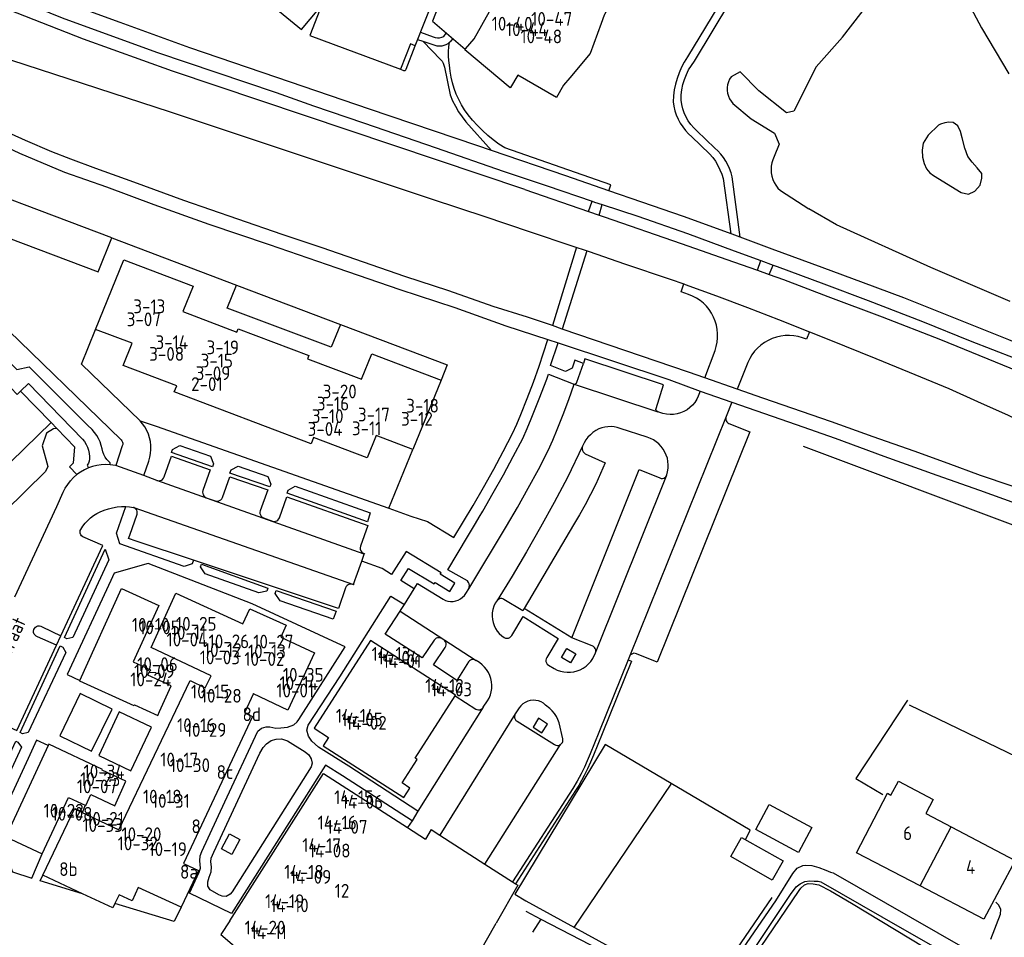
# Model space of a CAD drawing. Header units: metres. Extents: x 233874 to 239264, y 443832 to 448222.
# Tile 79 of 195: x 236077 to 236256, y 445116 to 445283. Entities that reach past the tile are written whole.
import ezdxf

# ---------------------------------------------------------------- set-up
doc = ezdxf.new("R2010")
doc.units = ezdxf.units.M
doc.header["$MEASUREMENT"] = 0
for name, color, linetype in [('BIJGEBOUW', 4, 'Continuous'), ('DAKRAND', 4, 'Continuous'), ('DAKRAND-BYG', 4, 'Continuous'), ('HEG', 253, 'Continuous'), ('HEK', 253, 'Continuous'), ('HOOFDGEBOUW', 4, 'Continuous'), ('HUISNUMMER', 253, 'Continuous'), ('KANTVERH', 253, 'Continuous'), ('KANTWATER', 153, 'Continuous'), ('KNTONVERHARD', 253, 'Continuous'), ('KUNSTWERK', 253, 'Continuous'), ('OVLIJNOBJ', 253, 'Continuous'), ('RASTER', 253, 'Continuous'), ('STRAATNAAM', 253, 'Continuous'), ('TUSSENMUUR', 253, 'Continuous')]:
    doc.layers.add(name, color=color, linetype=linetype)
doc.styles.get("Standard").update_dxf_attribs({"font": 'iso.shx'})

msp = doc.modelspace()

# ---------------------------------------------------------------- linework, layer by layer
at = {"layer": 'BIJGEBOUW'}
for points in [[(236093.64, 445243.32), (236059.58, 445256.17), (236051.9, 445248.93), (236056.55, 445244.21), (236061.09, 445248.48), (236091.13, 445237.16), (236093.64, 445243.32)], [(236135.15, 445227.61), (236133.46, 445223.47), (236114.58, 445230.6), (236116.27, 445234.74), (236135.15, 445227.61)]]:
    msp.add_lwpolyline(points, dxfattribs=at)
at = {"layer": 'DAKRAND'}
for points in [[(236104.42, 445162.04), (236100.17, 445163.96), (236100.52, 445164.74)], [(236235.08, 445142.19), (236236.43, 445144.73), (236242.74, 445141.4), (236241.39, 445138.85)]]:
    msp.add_lwpolyline(points, dxfattribs=at)
at = {"layer": 'DAKRAND-BYG'}
for points in [[(236089.93, 445150.15), (236093.65, 445157.8), (236087.9, 445160.59), (236084.19, 445152.93), (236089.93, 445150.15)], [(236097.08, 445146.6), (236100.83, 445154.48), (236094.98, 445157.27), (236091.23, 445149.39), (236097.08, 445146.6)], [(236218.29, 445131.78), (236210.52, 445135.95), (236212.95, 445140.48), (236220.72, 445136.32), (236218.29, 445131.78)], [(236213.53, 445126.75), (236205.99, 445131), (236207.97, 445134.5), (236215.51, 445130.25), (236213.53, 445126.75)]]:
    msp.add_lwpolyline(points, dxfattribs=at)
at = {"layer": 'HEG'}
msp.add_line((236275.28, 445140.63), (236238.42, 445158.53), dxfattribs=at)
for points in [[(236238.08, 445159.42), (236228.72, 445145.16), (236233.63, 445142.27)], [(236204.47, 445104.36), (236218.39, 445124.84), (236218.74, 445125.28), (236219.4, 445125.87), (236220.05, 445126.1), (236220.95, 445126.08), (236221.99, 445125.86), (236224.1, 445124.77), (236227.93, 445122.55), (236243.84, 445112.91)], [(236168.77, 445122.97), (236199.05, 445106.41), (236199.69, 445106.2), (236200.53, 445106.09), (236201.33, 445106.22), (236202.24, 445107.14), (236213.53, 445123.56)]]:
    msp.add_lwpolyline(points, dxfattribs=at)
at = {"layer": 'HEK'}
msp.add_line((236177.57, 445118.11), (236195.19, 445144.18), dxfattribs=at)
msp.add_lwpolyline([(236208.74, 445134.15), (236209.52, 445135.82), (236183.21, 445151.35), (236166.76, 445124.21), (236168.77, 445122.97)], dxfattribs=at)
at = {"layer": 'HOOFDGEBOUW'}
for p, q in [((236077.05, 445215.5), (236082.58, 445209.8)), ((236082.58, 445209.8), (236063.57, 445191.37)), ((236115.02, 445119.33), (236132.04, 445146.09)), ((236132.04, 445146.09), (236147.33, 445136.27)), ((236234.45, 445142.53), (236235.08, 445142.19)), ((236241.39, 445138.85), (236242.68, 445138.17)), ((236242.68, 445138.17), (236246, 445136.42)), ((236147.33, 445136.27), (236150.59, 445134.17)), ((236151.59, 445135.91), (236150.59, 445134.17)), ((236151.59, 445135.91), (236153.15, 445134.91)), ((236153.15, 445134.91), (236161.32, 445129.66)), ((236161.32, 445129.66), (236166.38, 445126.41)), ((236088.32, 445124.28), (236081.11, 445127.65)), ((236166.38, 445126.41), (236166.93, 445126.06)), ((236167.32, 445125.81), (236163.41, 445118.95)), ((236166.93, 445126.06), (236167.32, 445125.81)), ((236115.02, 445119.33), (236113.44, 445116.84)), ((236113.44, 445116.84), (236129.54, 445103.16))]:
    msp.add_line(p, q, dxfattribs=at)
for points in [[(236167.57, 445293.73), (236168.38, 445295.95), (236168.46, 445296.17), (236178.59, 445292.51), (236178.56, 445292.41), (236177.28, 445290.18), (236184.33, 445286.12), (236183.05, 445283.89), (236183.01, 445283.78), (236182.45, 445282.24), (236180.48, 445276.82), (236176.79, 445272.41), (236175.65, 445271.05), (236174.37, 445268.82), (236167.31, 445272.87), (236166.03, 445270.65), (236165.96, 445270.57), (236157.7, 445277.49), (236157.85, 445277.67), (236158.63, 445278.59), (236159.38, 445279.48), (236162.21, 445284.41), (236164.73, 445288.8), (236167.57, 445293.73)], [(236153.39, 445217.52), (236148.26, 445204.92), (236141.61, 445207.43), (236139.97, 445203.39), (236130.23, 445207.08), (236129.79, 445205.97), (236104.96, 445215.37), (236105.41, 445216.47), (236095.66, 445220.16), (236097.31, 445224.21), (236090.67, 445226.73), (236095.8, 445239.33), (236108.37, 445234.57), (236106.49, 445229.96), (236116.31, 445226.24), (236116.55, 445226.85), (236129.36, 445222), (236129.12, 445221.39), (236138.93, 445217.68), (236140.8, 445222.28), (236153.39, 445217.52)], [(236059.12, 445200.74), (236070.07, 445211.36), (236064.37, 445217.24), (236069.45, 445222.17), (236076.46, 445214.93), (236077.05, 445215.5)], [(236081.11, 445127.65), (236086.84, 445139.68), (236094.9, 445135.84), (236107.82, 445162.96), (236110.59, 445161.64), (236111.63, 445163.81), (236100.77, 445168.99), (236105.26, 445178.82), (236117.39, 445173.29), (236118.7, 445176.01), (236125.3, 445173.02), (236124.28, 445170.85), (236130.39, 445167.99), (236125.57, 445157.58)], [(236087.82, 445162.96), (236095.39, 445179.67), (236102.13, 445176.62), (236097.48, 445166.34), (236100.61, 445164.93), (236100.52, 445164.74)], [(236155.94, 445160.19), (236156, 445160.29), (236140.6, 445170.27), (236130.34, 445154.32), (236132.96, 445152.64), (236132.01, 445151.12), (236146.61, 445141.71), (236147.73, 445143.46), (236146.33, 445144.39), (236149.05, 445148.65), (236148.71, 445148.87), (236155.94, 445160.19)], [(236097.72, 445158.55), (236097.65, 445158.4), (236087.78, 445162.87), (236087.82, 445162.96)], [(236097.72, 445158.55), (236101.96, 445156.62), (236102.29, 445157.33), (236104.42, 445162.04)], [(236125.57, 445157.58), (236119.37, 445160.58), (236119.34, 445160.6), (236117.7, 445157.08), (236119.13, 445156.42)], [(236119.13, 445156.42), (236106.62, 445129.74), (236109.34, 445128.49), (236106.2, 445121.84)], [(236091.88, 445146.71), (236091.94, 445146.85), (236082.17, 445151.4), (236082.07, 445151.2)], [(236082.07, 445151.2), (236074.35, 445134.6), (236081, 445131.51)], [(236089.81, 445142.27), (236094.17, 445140.25), (236096.18, 445144.7), (236091.88, 445146.71)], [(236240.36, 445125.72), (236228.83, 445131.72), (236234.45, 445142.53)], [(236081, 445131.51), (236085.75, 445141.74), (236088.89, 445140.28), (236089.81, 445142.27)], [(236246, 445136.42), (236257.61, 445130.28), (236251.97, 445119.68), (236240.36, 445125.72)], [(236106.2, 445121.84), (236098.4, 445125.37), (236097.31, 445123), (236094.96, 445124.09), (236094.18, 445122.49)], [(236094.18, 445122.49), (236093.8, 445121.71), (236088.32, 445124.28)], [(236155.8, 445105.6), (236156.11, 445106.16), (236163.41, 445118.95)]]:
    msp.add_lwpolyline(points, dxfattribs=at)
at = {"layer": 'KANTVERH'}
for p, q in [((236204.74, 445287.1), (236198.13, 445276.18)), ((236149.69, 445280.66), (236151.96, 445279.81)), ((236153.87, 445279.92), (236154.35, 445280.5)), ((236150.12, 445278.97), (236149.16, 445279.29)), ((236152.31, 445278.25), (236150.12, 445278.97)), ((236155.05, 445278.93), (236154.95, 445278.84)), ((236155.53, 445279.52), (236155.05, 445278.93)), ((236203.08, 445259.63), (236199.85, 445262.76)), ((236198.95, 445261.69), (236202.16, 445258.61)), ((236204.6, 445254.09), (236205.98, 445244.08)), ((236207.71, 445243.44), (236206.22, 445254.42)), ((236168.62, 445252.1), (236180.19, 445248.14)), ((236180.19, 445248.14), (236180.81, 445249.99)), ((236180.19, 445248.14), (236182.11, 445247.48)), ((236182.11, 445247.48), (236182.66, 445249.39)), ((236056.55, 445244.21), (236095.31, 445206.67)), ((236093.64, 445243.32), (236116.27, 445234.74)), ((236177.98, 445241.63), (236173.61, 445227.4)), ((236179.84, 445241.01), (236175.4, 445226.79)), ((236210.86, 445237.46), (236211.45, 445239.23)), ((236211.45, 445239.23), (236213.69, 445238.41)), ((236210.86, 445237.46), (236212.97, 445236.71)), ((236212.97, 445236.71), (236213.69, 445238.41)), ((236194.98, 445235.82), (236197.45, 445234.97)), ((236197.45, 445234.97), (236197.71, 445234.88)), ((236175.4, 445226.79), (236173.61, 445227.4)), ((236171.21, 445220.07), (236172.8, 445224.9)), ((236172.8, 445224.9), (236174.63, 445224.29)), ((236220.29, 445226.29), (236219.73, 445224.92)), ((236220.29, 445226.29), (236223.8, 445224.86)), ((236201.31, 445217.94), (236203.14, 445222.88)), ((236178.07, 445217.14), (236179.23, 445220.56)), ((236209.09, 445220.71), (236207.14, 445215.89)), ((236207.14, 445215.89), (236201.31, 445217.94)), ((236177.41, 445216.82), (236177.49, 445216.79)), ((236177.41, 445216.82), (236177.49, 445216.79)), ((236177.49, 445216.79), (236177.58, 445216.77)), ((236177.49, 445216.79), (236177.58, 445216.77)), ((236177.58, 445216.77), (236192.74, 445211.75)), ((236211.84, 445214.25), (236207.14, 445215.89)), ((236200.42, 445215.53), (236200.09, 445214.63)), ((236200.42, 445215.53), (236206.18, 445213.52)), ((236206.18, 445213.52), (236205.13, 445210.89)), ((236205.13, 445210.89), (236187.59, 445167.33)), ((236193.68, 445211.46), (236192.74, 445211.75)), ((236082.58, 445209.8), (236083.63, 445208.71)), ((236190.84, 445207.14), (236185.92, 445208.74)), ((236095.52, 445205.57), (236094.32, 445202.01)), ((236143.91, 445194.24), (236148.26, 445204.92)), ((236179.1, 445205.53), (236176.33, 445199.84)), ((236179.57, 445204.16), (236183.21, 445202.51)), ((236089.17, 445202.06), (236089.37, 445201.56)), ((236093.3, 445202.16), (236093.33, 445202.47)), ((236094.32, 445202.01), (236094.27, 445202.02)), ((236099.41, 445200.17), (236094.32, 445202.01)), ((236099.41, 445200.17), (236100.31, 445202.81)), ((236101.82, 445199.3), (236099.41, 445200.17)), ((236181.43, 445168.02), (236194.31, 445200.14)), ((236194.31, 445200.14), (236194.37, 445200.3)), ((236194.31, 445200.14), (236194.37, 445200.3)), ((236139.46, 445185.92), (236101.82, 445199.3)), ((236110.76, 445196.17), (236112.39, 445195.59)), ((236097.54, 445194.41), (236097.59, 445194.39)), ((236097.59, 445194.39), (236097.54, 445194.41)), ((236097.59, 445194.39), (236137.5, 445180.43)), ((236121.15, 445192.52), (236122.81, 445191.93)), ((236158.19, 445189.07), (236159.65, 445191.5)), ((236158.42, 445179.64), (236165.29, 445190.97)), ((236177.43, 445191.23), (236168.48, 445176.05)), ((236139, 445184.63), (236139.46, 445185.92)), ((236139.49, 445186.01), (236139.46, 445185.92)), ((236119.08, 445176.88), (236100.22, 445184.24)), ((236137.5, 445180.43), (236137.47, 445180.35)), ((236146.76, 445176.8), (236148.52, 445179.62)), ((236157.91, 445178.79), (236158.42, 445179.64)), ((236135.31, 445169.41), (236119.08, 445176.88)), ((236145.97, 445175.54), (236159.74, 445166.64)), ((236177.11, 445170.71), (236168.48, 445176.05)), ((236080.99, 445172.72), (236084.36, 445171.11)), ((236083.55, 445169.38), (236084.36, 445171.11)), ((236083.55, 445169.38), (236080.14, 445170.93)), ((236153.87, 445170.36), (236153.51, 445170.58)), ((236180.86, 445169.27), (236177.11, 445170.71)), ((236181.22, 445167.5), (236181.41, 445167.97)), ((236181.41, 445167.97), (236181.43, 445168.02)), ((236181.41, 445167.97), (236181.43, 445168.02)), ((236160.39, 445166.22), (236159.74, 445166.64)), ((236172.89, 445165.77), (236173.93, 445165.15)), ((236187.59, 445167.33), (236187.35, 445166.72)), ((236155.94, 445160.19), (236159.68, 445157.79)), ((236161.07, 445158.11), (236161.83, 445159.27)), ((236173.12, 445157.91), (236172.38, 445158.53)), ((236161.07, 445158.11), (236149.2, 445139.24)), ((236166.86, 445156.95), (236153.15, 445134.91)), ((236167.56, 445158.01), (236166.86, 445156.95)), ((236167.2, 445155.58), (236174.02, 445151.34)), ((236175.5, 445152.39), (236174.83, 445155.32)), ((236161.32, 445129.66), (236175.11, 445151.37)), ((236177.29, 445143.39), (236166.38, 445126.41)), ((236177.83, 445143.04), (236166.93, 445126.06)), ((236149.2, 445139.24), (236148.12, 445137.52)), ((236148.12, 445137.52), (236147.33, 445136.27))]:
    msp.add_line(p, q, dxfattribs=at)
for points in [[(236168.62, 445252.1), (236104.61, 445273.59), (236088.46, 445279.4), (236073.36, 445285.37), (236065.47, 445288.66), (236065.31, 445288.76), (236065.23, 445288.84), (236065.16, 445288.96), (236065.13, 445289.07), (236065.14, 445289.23), (236065.17, 445289.34), (236065.94, 445291.16), (236073.06, 445288.03), (236084.58, 445283.28), (236101.74, 445277.07), (236123.47, 445269.71)], [(236116.4, 445290.79), (236128.05, 445281.14), (236131.19, 445284.93), (236131.38, 445284.74), (236129.57, 445280.09), (236146.03, 445273.98), (236146.59, 445273.73)], [(236199.39, 445275.43), (236206.02, 445286.35), (236207.24, 445289.14), (236214.56, 445284.57)], [(236148.72, 445278.22), (236152.46, 445287.68), (236153.57, 445287.22), (236151.82, 445282.66), (236157.8, 445277.61)], [(236162.57, 445259.18), (236159.89, 445260.1), (236140.39, 445266.68), (236123.56, 445272.46), (236107.76, 445277.82), (236095.13, 445282.42), (236088.94, 445284.7)], [(236072.13, 445263.63), (236064.61, 445267.37), (236057.9, 445271.01), (236061.3, 445279.62), (236061.38, 445279.75), (236061.45, 445279.84), (236061.57, 445279.91), (236061.7, 445279.95), (236061.83, 445279.95), (236061.96, 445279.93), (236104.2, 445266.19), (236151.08, 445250.59)], [(236147.06, 445273.96), (236148.72, 445278.22), (236147.86, 445278.55), (236146.03, 445273.98)], [(236151.96, 445279.81), (236152.33, 445279.69), (236152.73, 445279.64), (236153.12, 445279.67), (236153.51, 445279.76), (236153.87, 445279.92)], [(236154.95, 445278.84), (236154.63, 445278.59), (236154.28, 445278.39), (236153.9, 445278.25), (236153.51, 445278.16), (236153.11, 445278.13), (236152.7, 445278.16), (236152.31, 445278.25)], [(236198.13, 445276.18), (236197.55, 445275.26), (236197.04, 445274.31), (236196.6, 445273.32), (236196.24, 445272.3), (236195.95, 445271.26), (236195.74, 445270.2), (236195.6, 445269.12), (236195.54, 445268.04)], [(236196.97, 445268.34), (236197.01, 445269.3), (236197.13, 445270.24), (236197.32, 445271.17), (236197.59, 445272.09), (236197.94, 445272.98), (236198.35, 445273.84), (236198.84, 445274.66), (236199.39, 445275.43)], [(236146.59, 445273.73), (236146.74, 445273.71), (236146.88, 445273.74), (236146.99, 445273.83), (236147.06, 445273.96)], [(236123.47, 445269.71), (236130.26, 445267.29), (236139.29, 445264.22), (236152.52, 445259.71), (236164.66, 445255.47), (236172.66, 445252.81), (236180.81, 445249.99)], [(236195.54, 445268.04), (236195.67, 445267.23), (236195.86, 445266.43), (236196.11, 445265.65), (236196.44, 445264.9), (236196.83, 445264.17), (236197.27, 445263.49), (236197.78, 445262.84), (236198.34, 445262.24), (236198.95, 445261.69)], [(236199.85, 445262.76), (236199.27, 445263.32), (236198.74, 445263.92), (236198.27, 445264.58), (236197.87, 445265.27), (236197.54, 445266.01), (236197.27, 445266.77), (236197.09, 445267.55), (236196.97, 445268.34)], [(236062.79, 445265.51), (236066.24, 445263.75), (236071.16, 445261.35), (236076.87, 445258.7), (236085.05, 445255.29), (236092.65, 445252.59), (236101.23, 445249.37), (236111.25, 445245.83), (236122.16, 445242.11), (236134.45, 445237.87), (236145.9, 445233.95), (236155.88, 445230.7), (236165.16, 445227.37), (236172.8, 445224.9)], [(236162.88, 445230.86), (236154.8, 445233.7), (236146.8, 445236.31), (236139.3, 445238.91), (236131.79, 445241.51), (236124.54, 445243.95), (236116.49, 445246.71), (236106.67, 445250.1), (236097.64, 445253.43), (236090.73, 445255.96), (236086.2, 445257.6), (236082.74, 445258.97), (236077.97, 445261.01), (236072.13, 445263.63)], [(236183.84, 445251.88), (236176.03, 445254.58), (236162.57, 445259.18)], [(236202.16, 445258.61), (236202.71, 445257.95), (236203.22, 445257.24), (236203.66, 445256.5), (236204.04, 445255.72), (236204.35, 445254.92), (236204.6, 445254.09)], [(236206.22, 445254.42), (236206.04, 445255.17), (236205.79, 445255.91), (236205.48, 445256.61), (236205.1, 445257.29), (236204.67, 445257.94), (236204.19, 445258.55), (236203.66, 445259.11), (236203.08, 445259.63)], [(236290.85, 445210.73), (236285.91, 445212.79), (236278.18, 445215.99), (236270.39, 445219.29), (236263.44, 445221.98), (236256.49, 445224.81), (236250.72, 445227.12), (236244.71, 445229.54), (236237.41, 445232.43), (236230.11, 445235.17), (236222.61, 445237.97), (236213.53, 445241.29), (236206.23, 445243.99), (236197.4, 445247.21), (236189.85, 445249.81), (236183.84, 445251.88)], [(236151.08, 445250.59), (236157.11, 445248.62), (236160.96, 445247.34), (236169.74, 445244.37), (236176.95, 445241.98), (236180.26, 445240.86), (236186.73, 445238.64), (236194.98, 445235.82)], [(236180.81, 445249.99), (236181.25, 445249.84), (236182.66, 445249.39)], [(236182.66, 445249.39), (236189.15, 445247.29), (236198.13, 445244.11), (236206.61, 445241), (236211.45, 445239.23)], [(236182.11, 445247.48), (236183.03, 445247.17), (236197, 445242.3), (236206.52, 445239.01), (236210.86, 445237.46)], [(236050.62, 445242.65), (236052.86, 445242.65), (236066.93, 445228.68), (236076.38, 445219.43), (236078.61, 445219.93)], [(236213.69, 445238.41), (236214.41, 445238.14), (236222.89, 445234.98), (236230.93, 445231.97), (236240.8, 445228.13), (236249.47, 445224.66), (236257.56, 445221.51), (236270.52, 445216.26), (236289.49, 445208.32)], [(236212.97, 445236.71), (236215.55, 445235.78), (236223.64, 445232.67), (236233.46, 445228.98), (236244.06, 445224.88), (236254.02, 445220.84), (236265.35, 445216.17), (236274.76, 445212.24), (236283.88, 445208.46), (236288.27, 445206.63)], [(236198.35, 445233.05), (236196.98, 445233.55), (236197.45, 445234.97)], [(236197.71, 445234.88), (236203.39, 445232.81), (236209.04, 445230.69), (236214.68, 445228.52), (236220.29, 445226.29)], [(236203.14, 445222.88), (236203.37, 445223.62), (236203.53, 445224.39), (236203.61, 445225.17), (236203.61, 445225.95), (236203.54, 445226.73), (236203.39, 445227.49), (236203.17, 445228.24), (236202.87, 445228.97), (236202.5, 445229.66), (236202.07, 445230.31), (236201.57, 445230.91), (236201.02, 445231.46), (236200.41, 445231.96), (236199.76, 445232.39), (236199.07, 445232.76), (236198.35, 445233.05)], [(236173.61, 445227.4), (236169.1, 445228.93), (236162.88, 445230.86)], [(236098.74, 445210.15), (236088.1, 445220.43), (236090.67, 445226.73)], [(236135.15, 445227.61), (236154.52, 445220.3), (236153.39, 445217.52)], [(236201.31, 445217.94), (236198.35, 445218.98), (236175.4, 445226.79)], [(236219.73, 445224.92), (236218.99, 445225.21), (236218.22, 445225.42), (236217.44, 445225.55), (236216.64, 445225.61), (236215.85, 445225.59), (236215.06, 445225.48), (236214.28, 445225.3), (236213.53, 445225.05), (236212.8, 445224.72), (236212.11, 445224.32), (236211.47, 445223.85), (236210.87, 445223.32), (236210.33, 445222.74), (236209.85, 445222.1), (236209.43, 445221.42), (236209.09, 445220.71)], [(236223.8, 445224.86), (236232.35, 445221.45), (236238.36, 445218.98), (236245.61, 445215.99), (236250.78, 445213.65), (236256.34, 445211.14), (236261.02, 445208.8), (236266.78, 445206.14), (236271.75, 445203.75), (236276.42, 445201.56), (236281.45, 445199.27), (236290.21, 445195.15), (236297.45, 445191.91), (236303.36, 445189.4), (236311.89, 445185.88), (236320.41, 445182.37), (236335.32, 445176.59)], [(236179.23, 445220.56), (236177.68, 445221.11), (236177.22, 445219.66), (236175.98, 445219.07), (236173.26, 445220.17), (236174.63, 445224.29)], [(236174.63, 445224.29), (236194.72, 445217.62), (236200.42, 445215.53)], [(236192.43, 445212.37), (236193.8, 445216.64), (236179.51, 445221.39), (236179.23, 445220.56)], [(236090.04, 445208.52), (236089.21, 445209.35), (236078.61, 445219.93)], [(236167.87, 445211.27), (236169.04, 445214.18), (236170.15, 445217.12), (236171.21, 445220.07)], [(236169.76, 445210.5), (236171.2, 445214.1), (236172.59, 445217.71)], [(236172.59, 445217.71), (236172.88, 445218.59), (236177.41, 445216.82)], [(236077.05, 445215.5), (236078.5, 445216.91), (236088.3, 445206.8)], [(236174.5, 445208.55), (236175.58, 445211.27), (236176.61, 445214.01), (236177.58, 445216.77)], [(236177.58, 445216.77), (236177.74, 445216.8), (236177.89, 445216.87), (236178, 445216.99), (236178.07, 445217.14)], [(236200.09, 445214.63), (236199.82, 445214.04), (236199.47, 445213.48), (236199.06, 445212.98), (236198.58, 445212.53), (236198.06, 445212.14), (236197.49, 445211.81), (236196.89, 445211.56), (236196.27, 445211.38), (236195.62, 445211.28), (236194.97, 445211.26), (236194.32, 445211.32), (236193.68, 445211.46)], [(236332.23, 445168.86), (236317.11, 445174.58), (236310.02, 445177.47), (236302.82, 445180.41), (236297.15, 445182.67), (236291.33, 445184.98), (236285.27, 445187.4), (236278.37, 445190.08), (236272.65, 445192.29), (236267.42, 445194.34), (236262.04, 445196.4), (236256.91, 445198.3), (236251.33, 445200.21), (236245.46, 445202.37), (236239.3, 445204.59), (236231.85, 445207.24), (236224.3, 445209.94), (236211.84, 445214.25)], [(236192.74, 445211.75), (236192.58, 445211.85), (236192.47, 445212), (236192.42, 445212.18), (236192.43, 445212.37)], [(236206.18, 445213.52), (236217.87, 445209.43), (236224.93, 445206.99), (236233.81, 445203.72), (236243.38, 445200.28), (236251.18, 445197.53), (236257.69, 445195.2), (236266.91, 445191.67), (236276.78, 445187.83), (236284.12, 445184.99), (236293.34, 445181.31), (236302.07, 445177.79), (236313.41, 445173.22), (236326.13, 445168.13)], [(236166.39, 445207.82), (236167.14, 445209.54), (236167.87, 445211.27)], [(236168.23, 445206.94), (236169.01, 445208.72), (236169.76, 445210.5)], [(236205.13, 445210.89), (236205.07, 445210.64), (236205.07, 445210.39), (236205.14, 445210.15), (236205.27, 445209.93), (236205.45, 445209.76), (236205.67, 445209.63)], [(236087.28, 445200.35), (236085.95, 445201.78), (236086.65, 445202.48), (236086.88, 445205.36), (236083.63, 445208.71)], [(236091.86, 445205.02), (236091.71, 445205.67), (236091.49, 445206.3), (236091.22, 445206.91), (236090.88, 445207.48), (236090.49, 445208.02), (236090.04, 445208.52)], [(236100.31, 445202.81), (236100.51, 445203.5), (236100.64, 445204.2), (236100.71, 445204.92), (236100.7, 445205.64), (236100.62, 445206.35), (236100.47, 445207.05), (236100.25, 445207.73), (236099.96, 445208.39), (236099.61, 445209.02), (236099.2, 445209.6), (236098.74, 445210.15)], [(236098.74, 445210.15), (236101.65, 445209.13), (236143.91, 445194.24)], [(236172.85, 445204.73), (236173.69, 445206.64), (236174.5, 445208.55)], [(236182.07, 445208.64), (236181.51, 445208.35), (236180.98, 445208), (236180.5, 445207.6), (236180.07, 445207.15), (236179.69, 445206.65), (236179.36, 445206.11), (236179.1, 445205.53)], [(236185.92, 445208.74), (236185.38, 445208.91), (236184.83, 445209.02), (236184.26, 445209.07), (236183.7, 445209.05), (236183.14, 445208.98), (236182.59, 445208.84), (236182.07, 445208.64)], [(236205.67, 445209.63), (236209.47, 445208.11), (236192.61, 445166.33), (236188.89, 445167.84)], [(236088.3, 445206.8), (236088.65, 445206.34), (236088.95, 445205.85), (236089.2, 445205.32), (236089.39, 445204.77), (236089.51, 445204.21), (236089.58, 445203.63)], [(236162.96, 445201.32), (236164.7, 445204.56), (236166.39, 445207.82)], [(236164.74, 445200.34), (236166.51, 445203.63), (236168.23, 445206.94)], [(236194.37, 445200.3), (236194.53, 445200.89), (236194.62, 445201.5), (236194.64, 445202.11), (236194.59, 445202.72), (236194.48, 445203.32), (236194.29, 445203.9), (236194.04, 445204.46), (236193.73, 445204.99), (236193.36, 445205.48), (236192.94, 445205.92), (236192.47, 445206.32), (236191.96, 445206.65), (236191.42, 445206.93), (236190.84, 445207.14)], [(236092.43, 445203.51), (236092.18, 445203.99), (236091.99, 445204.49), (236091.86, 445205.02)], [(236095.31, 445206.67), (236095.46, 445206.49), (236095.55, 445206.27), (236095.6, 445206.04), (236095.59, 445205.8), (236095.52, 445205.57)], [(236104.48, 445204.38), (236104.66, 445204.91), (236105.96, 445205.66), (236111.55, 445203.7), (236112.1, 445202.32), (236111.9, 445201.76), (236104.48, 445204.38)], [(236179.1, 445205.53), (236179.03, 445205.28), (236179.01, 445205.02), (236179.07, 445204.76), (236179.18, 445204.52), (236179.35, 445204.32), (236179.57, 445204.16)], [(236089.58, 445203.63), (236089.58, 445203.22), (236089.5, 445202.81), (236089.36, 445202.42), (236089.17, 445202.06)], [(236093.33, 445202.47), (236092.99, 445202.78), (236092.69, 445203.13), (236092.43, 445203.51)], [(236103.13, 445199.93), (236104.43, 445203.71), (236111.5, 445201.22), (236110.16, 445197.46)], [(236169.23, 445197.88), (236171.07, 445201.29), (236172.85, 445204.73)], [(236089.37, 445201.56), (236088.64, 445201.23), (236087.94, 445200.82), (236087.28, 445200.35)], [(236093.3, 445202.16), (236092.5, 445202.19), (236091.7, 445202.15), (236090.9, 445202.03), (236090.13, 445201.83), (236089.37, 445201.56)], [(236094.27, 445202.02), (236093.79, 445202.1), (236093.3, 445202.16)], [(236115.07, 445200.65), (236115.27, 445201.2), (236116.58, 445201.92), (236121.95, 445200), (236122.48, 445198.61), (236122.3, 445198.12), (236115.07, 445200.65)], [(236183.21, 445202.51), (236182.37, 445200.57), (236181.48, 445198.65), (236180.54, 445196.75), (236179.55, 445194.89), (236178.51, 445193.04), (236177.43, 445191.23)], [(236084.8, 445197.19), (236085.17, 445197.91), (236085.61, 445198.59), (236086.11, 445199.23), (236086.67, 445199.82), (236087.28, 445200.35)], [(236101.82, 445199.3), (236102.08, 445199.24), (236102.35, 445199.26), (236102.61, 445199.34), (236102.83, 445199.49), (236103.01, 445199.69), (236103.13, 445199.93)], [(236113.69, 445196.23), (236115.02, 445199.98), (236121.92, 445197.57), (236120.57, 445193.8)], [(236159.22, 445194.77), (236161.11, 445198.03), (236162.96, 445201.32)], [(236160.98, 445193.74), (236162.88, 445197.03), (236164.74, 445200.34)], [(236176.33, 445199.84), (236173.91, 445195.3), (236171.43, 445190.81), (236168.89, 445186.34), (236166.28, 445181.92), (236163.61, 445177.53)], [(236177.11, 445170.71), (236189.38, 445201.26), (236193.1, 445199.75)], [(236193.1, 445199.75), (236193.34, 445199.66), (236193.6, 445199.65), (236193.86, 445199.72)], [(236193.86, 445199.72), (236194.04, 445199.82), (236194.19, 445199.96), (236194.31, 445200.14)], [(236125.45, 445196.99), (236125.65, 445197.53), (236126.9, 445198.28), (236140.54, 445193.42), (236140.02, 445191.8), (236125.45, 445196.99)], [(236165.29, 445190.97), (236167.29, 445194.41), (236169.23, 445197.88)], [(236076.02, 445178.19), (236083.65, 445194.58), (236084.8, 445197.19)], [(236110.16, 445197.46), (236110.11, 445197.2), (236110.13, 445196.94), (236110.21, 445196.7), (236110.35, 445196.48), (236110.53, 445196.3), (236110.76, 445196.17)], [(236112.39, 445195.59), (236112.65, 445195.54), (236112.92, 445195.56), (236113.17, 445195.65), (236113.39, 445195.79), (236113.57, 445195.99), (236113.69, 445196.23)], [(236124.06, 445192.54), (236125.39, 445196.31), (236140.07, 445191.14), (236138.75, 445187.36)], [(236091.5, 445193.61), (236092.23, 445193.91), (236092.99, 445194.16), (236093.77, 445194.35), (236094.56, 445194.48), (236095.35, 445194.54), (236096.15, 445194.55)], [(236108.43, 445184.84), (236108.19, 445184.15), (236106.75, 445183.7), (236095.06, 445187.82), (236094.44, 445189.7), (236096.15, 445194.55)], [(236096.15, 445194.55), (236096.84, 445194.5), (236097.54, 445194.41)], [(236098.2, 445193.15), (236098.24, 445193.4), (236098.22, 445193.65), (236098.14, 445193.89), (236098, 445194.1), (236097.81, 445194.27), (236097.59, 445194.39)], [(236143.91, 445194.24), (236147.91, 445192.83), (236150.91, 445191.85), (236155.73, 445188.93), (236159.22, 445194.77)], [(236087.98, 445190.42), (236088.35, 445191), (236088.78, 445191.54), (236089.24, 445192.04), (236089.76, 445192.51), (236090.3, 445192.92), (236090.89, 445193.29), (236091.5, 445193.61)], [(236108.43, 445184.84), (236098.04, 445188.3), (236096.66, 445188.76), (236096.87, 445189.38), (236098.2, 445193.15)], [(236120.57, 445193.8), (236120.51, 445193.55), (236120.51, 445193.29), (236120.59, 445193.04), (236120.73, 445192.82), (236120.92, 445192.64), (236121.15, 445192.52)], [(236122.81, 445191.93), (236123.06, 445191.87), (236123.32, 445191.89), (236123.57, 445191.97), (236123.78, 445192.11), (236123.95, 445192.31), (236124.06, 445192.54)], [(236159.65, 445191.5), (236160.31, 445192.62), (236160.98, 445193.74)], [(236084.36, 445171.11), (236091.99, 445187.46), (236088.35, 445189.04)], [(236087.88, 445189.7), (236087.86, 445189.94), (236087.89, 445190.19), (236087.98, 445190.42)], [(236088.35, 445189.04), (236088.14, 445189.22), (236087.98, 445189.44), (236087.88, 445189.7)], [(236158.22, 445181.05), (236154.63, 445183.06), (236158.19, 445189.07)], [(236138.75, 445187.36), (236138.7, 445187.08), (236138.73, 445186.8), (236138.84, 445186.53), (236139.01, 445186.3), (236139.23, 445186.12), (236139.49, 445186.01)], [(236092.42, 445186.82), (236093.05, 445184.9), (236086.51, 445170.8), (236085.42, 445170.55), (236085.02, 445170.77), (236092.42, 445186.82)], [(236148.52, 445179.62), (236146.1, 445181.16), (236147.46, 445183.34), (236152.13, 445180.5), (236152.32, 445180.76), (236154.98, 445179.14), (236155.91, 445180.67), (236153.24, 445182.28), (236153.39, 445182.52), (236147.03, 445186.4), (236144.37, 445182.24), (236142.72, 445183.29), (236139, 445184.63)], [(236100.22, 445184.24), (236094.06, 445182.46), (236093.46, 445181.15), (236085.5, 445164.05), (236087.82, 445162.96)], [(236136.07, 445179.82), (236134.76, 445176.06), (236108.43, 445184.84)], [(236121.94, 445179.75), (236121.75, 445179.22), (236120.32, 445178.87), (236110.56, 445182.37), (236109.72, 445183.6), (236109.9, 445184.12), (236121.94, 445179.75)], [(236137.5, 445180.43), (236137.81, 445181.32), (236137.98, 445181.79), (236139, 445184.63)], [(236137.47, 445180.35), (236137.25, 445180.44), (236137.01, 445180.47), (236136.76, 445180.44), (236136.54, 445180.36), (236136.34, 445180.22), (236136.18, 445180.04), (236136.07, 445179.82)], [(236148.52, 445179.62), (236149.13, 445180.61), (236153.77, 445177.72)], [(236158.42, 445179.64), (236158.51, 445179.93), (236158.54, 445180.22), (236158.5, 445180.52), (236158.39, 445180.8), (236158.22, 445181.05)], [(236134.32, 445175.54), (236133.82, 445174.11), (236124.16, 445177.47), (236123.25, 445178.76), (236123.47, 445179.31), (236134.32, 445175.54)], [(236135.01, 445163.67), (236144.3, 445178.32), (236146.76, 445176.8)], [(236153.77, 445177.72), (236154.2, 445177.52), (236154.65, 445177.4), (236155.12, 445177.34), (236155.59, 445177.35), (236156.06, 445177.43), (236156.5, 445177.59), (236156.92, 445177.8), (236157.3, 445178.08), (236157.63, 445178.42), (236157.91, 445178.79)], [(236145.97, 445175.54), (236146.17, 445175.85), (236146.76, 445176.8)], [(236163.24, 445176.99), (236162.99, 445176.45), (236162.81, 445175.87), (236162.7, 445175.28), (236162.67, 445174.68), (236162.72, 445174.07), (236162.84, 445173.48)], [(236163.61, 445177.53), (236163.39, 445177.29), (236163.24, 445176.99)], [(236164.17, 445177.85), (236163.87, 445177.72), (236163.61, 445177.53)], [(236164.82, 445177.71), (236164.63, 445177.82), (236164.4, 445177.87), (236164.17, 445177.85)], [(236168.48, 445176.05), (236168.23, 445175.63), (236164.82, 445177.71)], [(236152.15, 445170.3), (236149.96, 445167.1), (236143.23, 445171.37), (236145.97, 445175.54)], [(236166.22, 445171.16), (236168.3, 445174.57), (236174.64, 445170.59), (236172.57, 445167.17)], [(236080.14, 445170.93), (236079.89, 445171.03), (236079.67, 445171.2), (236079.51, 445171.42), (236079.42, 445171.67), (236079.39, 445171.94), (236079.44, 445172.21), (236079.55, 445172.45), (236079.73, 445172.66), (236079.96, 445172.81), (236080.21, 445172.89), (236080.48, 445172.91), (236080.75, 445172.84), (236080.99, 445172.72)], [(236162.84, 445173.48), (236163.02, 445172.94), (236163.28, 445172.42), (236163.6, 445171.93), (236163.97, 445171.49), (236164.4, 445171.1), (236164.87, 445170.77)], [(236164.87, 445170.77), (236165.11, 445170.68), (236165.37, 445170.65), (236165.63, 445170.69), (236165.86, 445170.79), (236166.07, 445170.95), (236166.22, 445171.16)], [(236072.86, 445155.5), (236076.39, 445153.89), (236083.55, 445169.38)], [(236084.25, 445169.28), (236084.71, 445169.01), (236085.25, 445168.07), (236078.44, 445153.53), (236077.38, 445153.27), (236076.95, 445153.51), (236084.25, 445169.28)], [(236148.12, 445137.52), (236135.52, 445145.7), (236132.41, 445147.62), (236115.37, 445120.71), (236107.72, 445124.35), (236109.5, 445128.2), (236109.69, 445128.92), (236109.58, 445130.26), (236109.65, 445131.15), (236109.97, 445131.95), (236114.16, 445140.94), (236120.1, 445153.77), (236120.81, 445154.32), (236121.63, 445154.57), (236122.3, 445154.55), (236123.4, 445154.34), (236124.33, 445154.37), (236125.54, 445154.53), (236126.68, 445154.96), (236127.29, 445155.49), (236127.56, 445155.9), (236135.96, 445169.11), (236135.31, 445169.41)], [(236153.51, 445170.58), (236153.28, 445170.69), (236153.02, 445170.74), (236152.77, 445170.73), (236152.53, 445170.64), (236152.32, 445170.5), (236152.15, 445170.3)], [(236154.17, 445169), (236154.28, 445169.23), (236154.32, 445169.48), (236154.3, 445169.74), (236154.22, 445169.98), (236154.07, 445170.19), (236153.87, 445170.36)], [(236181.43, 445168.02), (236181.48, 445168.26), (236181.48, 445168.52), (236181.4, 445168.76), (236181.27, 445168.97), (236181.08, 445169.15), (236180.86, 445169.27)], [(236158.37, 445166.35), (236156.23, 445163.01), (236152, 445165.82), (236154.17, 445169)], [(236173.93, 445165.15), (236174.48, 445164.88), (236175.06, 445164.67), (236175.66, 445164.53), (236176.27, 445164.47), (236176.89, 445164.47), (236177.5, 445164.55), (236178.1, 445164.71), (236178.67, 445164.93), (236179.21, 445165.22), (236179.72, 445165.58), (236180.18, 445165.99), (236180.58, 445166.45), (236180.93, 445166.96), (236181.22, 445167.5)], [(236188.89, 445167.84), (236188.64, 445167.91), (236188.39, 445167.92), (236188.14, 445167.85), (236187.91, 445167.73), (236187.73, 445167.55), (236187.59, 445167.33)], [(236159.74, 445166.64), (236159.51, 445166.76), (236159.25, 445166.81), (236158.99, 445166.78), (236158.75, 445166.7), (236158.54, 445166.55), (236158.37, 445166.35)], [(236161.83, 445159.27), (236162.12, 445159.8), (236162.35, 445160.36), (236162.51, 445160.94), (236162.59, 445161.53), (236162.61, 445162.14), (236162.56, 445162.74), (236162.44, 445163.33), (236162.25, 445163.9), (236161.99, 445164.45), (236161.67, 445164.96), (236161.3, 445165.43), (236160.87, 445165.85), (236160.39, 445166.22)], [(236172.57, 445167.17), (236172.46, 445166.93), (236172.41, 445166.67), (236172.44, 445166.41), (236172.53, 445166.16), (236172.68, 445165.94), (236172.89, 445165.77)], [(236187.35, 445166.72), (236182.04, 445153.55), (236180.46, 445149.65)], [(236187.35, 445166.72), (236187.95, 445166.47), (236182.64, 445153.3), (236181.06, 445149.41)], [(236149.2, 445139.24), (236136.62, 445147.41), (236131.12, 445150.9), (236129.96, 445151.97), (236129.33, 445152.88), (236129.03, 445153.98), (236129.24, 445154.88), (236135.01, 445163.67)], [(236172.38, 445158.53), (236171.99, 445158.85), (236171.56, 445159.09), (236171.09, 445159.27), (236170.6, 445159.37), (236170.1, 445159.4), (236169.6, 445159.35), (236169.12, 445159.22), (236168.66, 445159.01), (236168.25, 445158.74), (236167.88, 445158.4), (236167.56, 445158.01)], [(236159.68, 445157.79), (236159.92, 445157.69), (236160.18, 445157.64), (236160.44, 445157.66), (236160.69, 445157.76), (236160.9, 445157.91), (236161.07, 445158.11)], [(236166.86, 445156.95), (236166.76, 445156.72), (236166.71, 445156.46), (236166.74, 445156.2), (236166.84, 445155.96), (236166.99, 445155.74), (236167.2, 445155.58)], [(236174.83, 445155.32), (236174.61, 445155.91), (236174.33, 445156.47), (236173.98, 445157), (236173.58, 445157.48), (236173.12, 445157.91)], [(236068.24, 445136.35), (236068.78, 445136.1), (236076.18, 445151.96), (236076.58, 445151.8), (236077.2, 445150.85), (236069.96, 445135.25), (236067.51, 445134.27), (236062.92, 445136.45)], [(236082.07, 445151.2), (236079.96, 445152.15), (236078.4, 445148.8), (236072.5, 445136.12), (236075.58, 445128.25), (236079.09, 445127.09), (236081, 445131.51)], [(236129.98, 445147.95), (236129.84, 445147.33), (236115.48, 445124.64), (236115.09, 445124.17), (236114.36, 445123.79), (236113.68, 445123.8), (236113.07, 445124.04), (236111.49, 445124.95), (236111.02, 445125.63), (236111.03, 445126.41), (236111.3, 445127.28), (236111.64, 445128.25), (236111.71, 445129.18), (236111.61, 445130.05), (236111.68, 445130.75), (236112.16, 445131.83), (236120.49, 445149.81), (236121.08, 445150.79), (236121.72, 445151.51), (236122.55, 445152.09), (236123.44, 445152.34), (236124.45, 445152.38), (236125.53, 445152.04), (236128.75, 445150.01), (236129.37, 445149.46), (236129.79, 445148.76), (236129.98, 445147.95)], [(236174.02, 445151.34), (236174.23, 445151.24), (236174.45, 445151.19), (236174.69, 445151.2), (236174.91, 445151.26), (236175.11, 445151.37)], [(236175.11, 445151.37), (236175.29, 445151.52), (236175.42, 445151.71), (236175.5, 445151.93), (236175.53, 445152.16), (236175.5, 445152.39)], [(236180.46, 445149.65), (236179.95, 445148.42), (236179.41, 445147.22), (236178.82, 445146.03)], [(236181.06, 445149.41), (236180.55, 445148.16), (236179.99, 445146.94), (236179.4, 445145.73)], [(236178.82, 445146.03), (236178.09, 445144.69), (236177.29, 445143.39)], [(236179.4, 445145.73), (236178.91, 445144.81), (236178.38, 445143.92), (236177.83, 445143.04)], [(236086.85, 445139.67), (236086.89, 445139.77), (236088.36, 445139.12), (236088.8, 445140.27)], [(236116.88, 445134.14), (236115.41, 445131.41), (236113.52, 445132.45), (236114.99, 445135.15), (236116.88, 445134.14)], [(236088.32, 445124.28), (236080.62, 445126.62), (236081.11, 445127.65)], [(236106.2, 445121.84), (236104.96, 445119.21), (236094.18, 445122.49)], [(236168.76, 445121.12), (236171.54, 445119.68), (236169.99, 445117.28)]]:
    msp.add_lwpolyline(points, dxfattribs=at)
at = {"layer": 'KANTWATER'}
for p, q in [((236221.48, 445274.4), (236226.3, 445279.8)), ((236215, 445251.96), (236220.16, 445248.61))]:
    msp.add_line(p, q, dxfattribs=at)
for points in [[(236226.3, 445279.8), (236229.62, 445284.06), (236232.23, 445287.48), (236234.68, 445290.41), (236237.45, 445294.13), (236240.28, 445298.65), (236241.93, 445301.59), (236245.03, 445307.1), (236249.17, 445314.66), (236252.71, 445321.9), (236258.64, 445334.3), (236267.65, 445350.67)], [(236257.27, 445321.15), (236250.19, 445306.59), (236249.52, 445305.11), (236248.74, 445303.64), (236248.11, 445302.26), (236247.63, 445300.58), (236247.29, 445298.79), (236247.15, 445297.01), (236247.12, 445295.42), (236247.07, 445293.23), (236247.38, 445291.13), (236247.92, 445288.74), (236249.1, 445285.98), (236251.49, 445281.45), (236256.49, 445273.14)], [(236221.48, 445274.4), (236217.45, 445266.35), (236216.09, 445266.05), (236211.1, 445270.03), (236207.69, 445273.51), (236206.05, 445272.57)], [(236206.05, 445272.57), (236205.78, 445272.13), (236205.57, 445271.65), (236205.43, 445271.15), (236205.36, 445270.63), (236205.36, 445270.1), (236205.43, 445269.59), (236205.57, 445269.08), (236205.78, 445268.6), (236206.06, 445268.16), (236206.39, 445267.76)], [(236206.39, 445267.76), (236209.7, 445264.97), (236213.96, 445262.34), (236214.79, 445260.38), (236213.9, 445258.09)], [(236251.57, 445255), (236250.75, 445256.06), (236249.83, 445257.07), (236249.05, 445258.13), (236248.49, 445259.64), (236248.03, 445261.49), (236247.71, 445262.64), (236247.23, 445263.69), (236246.35, 445264.31), (236245.61, 445264.32), (236244.86, 445264.24), (236244.06, 445264.01), (236243.7, 445263.82), (236241.83, 445261.97), (236240.95, 445260.54), (236240.77, 445259.26), (236240.79, 445257.96), (236241.12, 445256.86), (236241.55, 445255.86), (236242.13, 445255.15), (236242.81, 445254.64), (236247.82, 445251.55), (236249.15, 445251.27), (236250.31, 445251.84), (236251.28, 445252.91), (236251.55, 445254.2), (236251.57, 445255)], [(236213.9, 445258.09), (236213.65, 445257.53), (236213.47, 445256.95), (236213.36, 445256.35), (236213.33, 445255.74), (236213.36, 445255.14), (236213.47, 445254.54), (236213.65, 445253.96), (236213.89, 445253.4), (236214.2, 445252.88), (236214.57, 445252.39), (236215, 445251.96)], [(236256.74, 445231.76), (236242.31, 445237.94), (236225.22, 445245.72), (236220.16, 445248.61)]]:
    msp.add_lwpolyline(points, dxfattribs=at)
at = {"layer": 'KNTONVERHARD'}
for p, q in [((236150.12, 445278.97), (236153.32, 445275.73)), ((236154.01, 445274.3), (236155.03, 445269.28)), ((236157.89, 445264.4), (236162.57, 445259.18))]:
    msp.add_line(p, q, dxfattribs=at)
for points in [[(236154.92, 445274.69), (236154.81, 445275.51), (236154.76, 445276.35), (236154.76, 445277.18), (236154.83, 445278.02), (236154.95, 445278.84)], [(236153.32, 445275.73), (236153.57, 445275.42), (236153.77, 445275.07), (236153.92, 445274.7), (236154.01, 445274.3)], [(236158.31, 445265.68), (236157.68, 445266.56), (236157.11, 445267.48), (236156.6, 445268.44), (236156.15, 445269.43), (236155.77, 445270.44), (236155.45, 445271.48), (236155.21, 445272.54), (236155.03, 445273.61), (236154.92, 445274.69)], [(236155.03, 445269.28), (236155.49, 445268.24), (236156.01, 445267.23), (236156.58, 445266.25), (236157.21, 445265.31), (236157.89, 445264.4)], [(236164.98, 445259.67), (236163.9, 445260.37), (236162.86, 445261.13), (236161.86, 445261.95), (236160.9, 445262.81), (236159.99, 445263.72), (236159.12, 445264.68), (236158.31, 445265.68)], [(236183.84, 445251.88), (236184.21, 445252.95), (236164.98, 445259.67)], [(236202.42, 445105.89), (236214.18, 445122.99), (236217.27, 445127.95), (236218.08, 445128.93), (236219.09, 445129.4), (236219.54, 445129.44), (236220.73, 445129.42), (236222.01, 445129.04), (236223.25, 445128.57), (236224.13, 445128.2), (236224.58, 445128.04), (236248.15, 445114.56)], [(236203.37, 445103.88), (236212.98, 445118.34), (236216.84, 445124.13), (236217.86, 445125.55), (236218.57, 445126.08), (236219.42, 445126.46), (236220.37, 445126.59), (236221.16, 445126.57), (236221.86, 445126.56), (236222.35, 445126.4), (236237.09, 445117.93), (236249.96, 445110.64)], [(236253.21, 445115.99), (236254.99, 445120.58), (236255.01, 445121.42), (236254.68, 445122.22), (236254.1, 445122.73)], [(236171.54, 445119.68), (236200.21, 445104.8)]]:
    msp.add_lwpolyline(points, dxfattribs=at)
at = {"layer": 'KUNSTWERK'}
for points in [[(236176.25, 445168.79), (236177.88, 445167.8), (236176.88, 445166.18), (236175.27, 445167.17), (236176.25, 445168.79)], [(236170.11, 445154.53), (236171.71, 445153.49), (236172.7, 445155.03), (236171.11, 445156.12), (236170.11, 445154.53)]]:
    msp.add_lwpolyline(points, dxfattribs=at)
at = {"layer": 'OVLIJNOBJ'}
msp.add_lwpolyline([(236083.63, 445208.71), (236083.05, 445208.64), (236081.75, 445207.88), (236080.95, 445205.6), (236082.02, 445201.85), (236081.55, 445200.92), (236063.21, 445182.97)], dxfattribs=at)
at = {"layer": 'RASTER'}
msp.add_lwpolyline([(236219.11, 445205.53), (236258.64, 445190.71), (236296.61, 445176.12), (236329.63, 445162.43), (236365.06, 445147.4), (236341.75, 445101.66), (236325.74, 445071.18)], dxfattribs=at)
at = {"layer": 'TUSSENMUUR'}
msp.add_line((236240.36, 445125.72), (236246, 445136.42), dxfattribs=at)

# ---------------------------------------------------------------- texts
at = {"layer": 'HUISNUMMER'}
for s, p in [('10-47', (236169.76, 445281.84)), ('10-40', (236162.59, 445280.97)), ('10-44', (236165.18, 445279.96)), ('10-48', (236167.8, 445278.66)), ('3-13', (236097.52, 445229.66)), ('3-07', (236096.32, 445227.3)), ('3-14', (236101.55, 445223.15)), ('3-19', (236110.82, 445222.21)), ('3-08', (236100.4, 445221.02)), ('3-15', (236109.75, 445219.8)), ('3-09', (236108.84, 445217.51)), ('2-01', (236108.01, 445215.54)), ('3-20', (236131.9, 445214.2)), ('3-16', (236130.85, 445212)), ('3-18', (236147.07, 445211.62)), ('3-10', (236129.92, 445209.72)), ('3-17', (236138.3, 445210.02)), ('3-12', (236146.13, 445209.24)), ('3-04', (236129.17, 445207.39)), ('3-11', (236137.21, 445207.51)), ('10-25', (236105.27, 445172.03)), ('10-10', (236097.26, 445171.84)), ('10-05', (236098.59, 445171.37)), ('10-11', (236104.32, 445170.41)), ('10-04', (236103.55, 445169.17)), ('10-26', (236111.19, 445168.84)), ('10-27', (236119.3, 445168.79)), ('10-12', (236110.33, 445167.26)), ('10-13', (236118.34, 445167.02)), ('10-03', (236109.58, 445165.92)), ('10-02', (236117.68, 445165.63)), ('14-13', (236140.79, 445166.56)), ('14-04', (236141.86, 445165.88)), ('14-01', (236142.8, 445165.26)), ('10-09', (236097.65, 445163.44)), ('10-06', (236098.22, 445164.69)), ('10-24', (236096.97, 445161.92)), ('10-14', (236124.06, 445161.25)), ('10-35', (236124.67, 445162.77)), ('10-15', (236107.99, 445159.72)), ('10-01', (236123.49, 445159.91)), ('14-12', (236150.51, 445160.76)), ('14-03', (236151.55, 445160.11)), ('10-28', (236109.77, 445158.96)), ('8d', (236117.35, 445155.6)), ('14-14', (236134.29, 445155.32)), ('14-05', (236135.29, 445154.66)), ('10-16', (236105.46, 445153.62)), ('10-29', (236107.05, 445152.76)), ('14-02', (236136.12, 445154.04)), ('10-17', (236102.42, 445147.38)), ('10-34', (236088.48, 445145.22)), ('10-30', (236104.14, 445146.36)), ('10-23', (236087.86, 445143.8)), ('8c', (236112.64, 445145.11)), ('10-07', (236087.28, 445142.51)), ('10-18', (236099.27, 445140.65)), ('10-31', (236100.89, 445139.87)), ('14-15', (236133.98, 445140.53)), ('10-22', (236081.23, 445138.09)), ('14-06', (236135.36, 445139.72)), ('10-08', (236082.68, 445137.53)), ('10-21', (236088.96, 445136.63)), ('10-33', (236088.28, 445135.49)), ('8', (236108.08, 445135.26)), ('14-16', (236130.99, 445135.94)), ('14-07', (236132.6, 445135.15)), ('10-20', (236095.36, 445133.82)), ('6', (236237.29, 445134)), ('10-32', (236094.68, 445132.15)), ('10-19', (236100.27, 445131.11)), ('14-17', (236128.2, 445131.84)), ('14-08', (236129.38, 445130.85)), ('8b', (236084.06, 445127.49)), ('4', (236248.7, 445127.86)), ('8a', (236106, 445127)), ('14-18', (236124.92, 445127)), ('14-09', (236125.93, 445126.09)), ('12', (236134.08, 445123.54)), ('14-19', (236121.44, 445121.66)), ('14-10', (236122.36, 445120.91)), ('14-20', (236117.73, 445116.87)), ('14-11', (236118.82, 445116.04))]:
    msp.add_text(s, height=2.5, dxfattribs=at).set_placement(p)
at = {"layer": 'STRAATNAAM'}
msp.add_text('C.Looierstraat', height=2.5, rotation=65.7932, dxfattribs=at).set_placement((236070.29, 445156.3))

doc.saveas('drawing.dxf')
